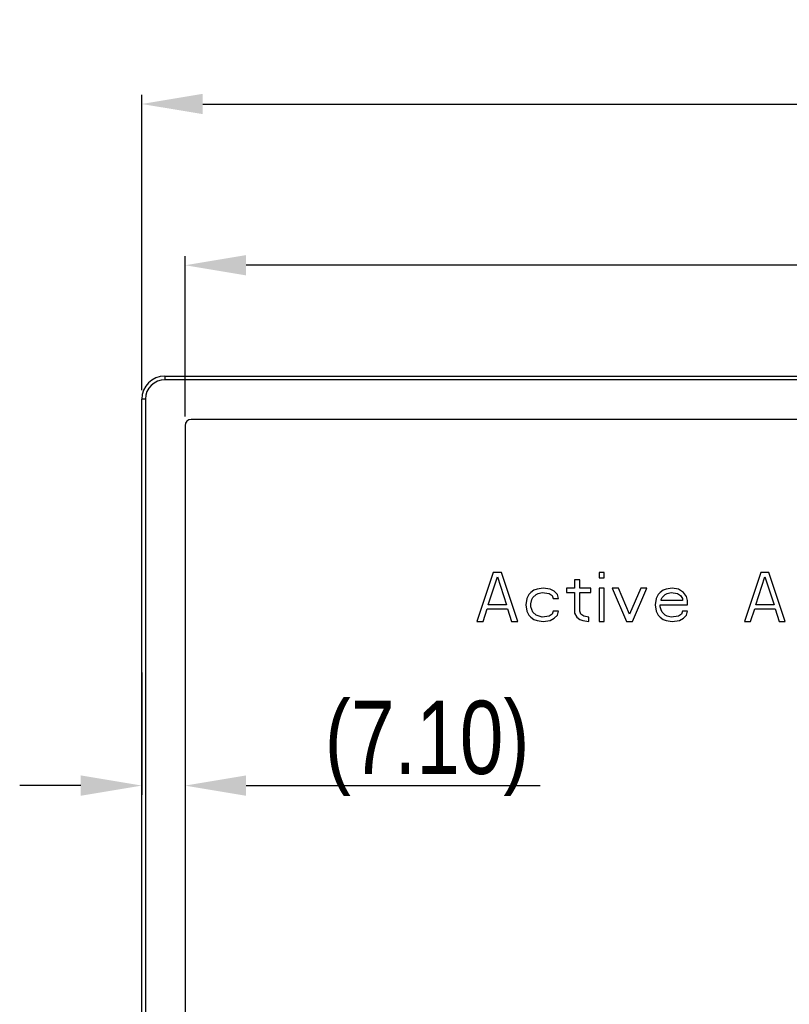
# Model space of a CAD drawing. Header units: millimetres. Extents: x 0 to 3401, y -1 to 1189.
# Tile 3 of 40: x 463 to 589, y 699 to 861. Entities that reach past the tile are written whole.
import ezdxf

# ---------------------------------------------------------------- set-up
doc = ezdxf.new("R2010")
doc.units = ezdxf.units.MM
doc.header["$LTSCALE"] = 65.395
doc.header["$PDMODE"] = 3
doc.header["$PDSIZE"] = 8
doc.layers.get('0').update_dxf_attribs({"linetype": 'CONTINUOUS'})
doc.layers.get('Defpoints').update_dxf_attribs({"linetype": 'CONTINUOUS'})
doc.layers.add('标注', color=7, linetype='CONTINUOUS')
doc.styles.get("Standard").update_dxf_attribs({"font": 'txt', "width": 0.8})
doc.dimstyles.new('1-1-1.5', dxfattribs={"dimtxt": 6, "dimasz": 5, "dimexe": 1.5, "dimexo": 1.5, "dimgap": 0.1, "dimtad": 1, "dimzin": 0, "dimdsep": 46, "dimtxsty": 'Standard', "dimcen": 1, "dimclrd": 2, "dimclre": 2, "dimclrt": 2, "dimazin": 0, "dimtfac": 1, "dimtofl": 0, "dimtmove": 0, "dimatfit": 3, "dimfxl": 1, "dimtolj": 1, "dimtzin": 0, "dimlwd": -1, "dimlwe": -1, "dimarcsym": 0})

# ---------------------------------------------------------------- blocks, each defined once
blk = doc.blocks.new('*D3')
at = {"transparency": 16777216}
for p, q in [((482.65, 799.9), (482.65, 848.28)), ((1198.85, 799.9), (1198.85, 848.28)), ((492.65, 846.78), (1188.85, 846.78))]:
    blk.add_line(p, q, dxfattribs=at)
for points in [[(492.65, 848.45), (492.65, 845.12), (482.65, 846.78)], [(1188.85, 848.45), (1188.85, 845.12), (1198.85, 846.78)]]:
    blk.add_solid(points, dxfattribs=at)
at = {"layer": 'Defpoints', "color": 0, "transparency": 16777216}
for p in [(1198.85, 846.78), (482.65, 798.4), (1198.85, 798.4)]:
    blk.add_point(p, dxfattribs=at)
at = {"transparency": 16777216, "insert": (840.75, 852.88), "char_height": 12, "attachment_point": 5}
blk.add_mtext('\\A1;716.20%%P1', dxfattribs=at)
blk = doc.blocks.new('*D8')
at = {"transparency": 16777216}
for p, q in [((482.65, 753.63), (482.65, 733.59)), ((489.75, 753.67), (489.75, 733.59)), ((472.65, 735.09), (462.65, 735.09)), ((499.75, 735.09), (547.9, 735.09))]:
    blk.add_line(p, q, dxfattribs=at)
for points in [[(472.65, 736.76), (472.65, 733.42), (482.65, 735.09)], [(499.75, 736.76), (499.75, 733.42), (489.75, 735.09)]]:
    blk.add_solid(points, dxfattribs=at)
at = {"layer": 'Defpoints', "color": 0, "transparency": 16777216}
for p in [(482.65, 755.13), (489.75, 755.17), (489.75, 735.09)]:
    blk.add_point(p, dxfattribs=at)
at = {"transparency": 16777216, "insert": (529.4, 741.19), "char_height": 12, "attachment_point": 5}
blk.add_mtext('\\A1;(7.10)', dxfattribs=at)
blk = doc.blocks.new('*D9')
at = {"transparency": 16777216}
for p, q in [((489.75, 795.6), (489.75, 821.86)), ((1191.75, 795.6), (1191.75, 821.86)), ((1181.75, 820.36), (499.75, 820.36))]:
    blk.add_line(p, q, dxfattribs=at)
for points in [[(499.75, 822.02), (499.75, 818.69), (489.75, 820.36)], [(1181.75, 822.02), (1181.75, 818.69), (1191.75, 820.36)]]:
    blk.add_solid(points, dxfattribs=at)
at = {"layer": 'Defpoints', "color": 0, "transparency": 16777216}
for p in [(489.75, 820.36), (489.75, 794.1), (1191.75, 794.1)]:
    blk.add_point(p, dxfattribs=at)
at = {"transparency": 16777216, "insert": (840.75, 826.46), "char_height": 12, "attachment_point": 5}
blk.add_mtext('\\A1;702.00%%P0.5', dxfattribs=at)

msp = doc.modelspace()

# ---------------------------------------------------------------- linework, layer by layer
at = {"color": 7, "linetype": 'Continuous'}
for p, q in [((486.45, 802.202), (486.45, 801.602)), ((486.45, 802.202), (1195.05, 802.202)), ((1195.05, 801.602), (486.45, 801.602)), ((482.65, 390.952), (482.65, 798.402)), ((483.25, 798.402), (482.65, 798.402)), ((483.25, 798.402), (483.25, 390.952)), ((489.75, 794.102), (489.75, 399.752)), ((1190.75, 795.102), (490.75, 795.102))]:
    msp.add_line(p, q, dxfattribs=at)
at = {"linetype": 'Continuous'}
for p, q in [((540.239, 769.992), (537.572, 761.992)), ((541.572, 769.992), (540.239, 769.992)), ((544.239, 761.992), (541.572, 769.992)), ((558.405, 769.992), (557.572, 769.992)), ((557.572, 769.992), (557.572, 769.141)), ((558.405, 769.141), (558.405, 769.992)), ((584.072, 769.992), (581.405, 761.992)), ((585.405, 769.992), (584.072, 769.992)), ((588.072, 761.992), (585.405, 769.992)), ((539.405, 764.716), (540.905, 769.311)), ((540.905, 769.311), (542.405, 764.716)), ((554.405, 768.801), (553.572, 768.801)), ((553.572, 768.801), (553.572, 767.439)), ((554.405, 767.439), (554.405, 768.801)), ((557.572, 769.141), (558.405, 769.141)), ((583.239, 764.716), (584.739, 769.311)), ((584.739, 769.311), (586.239, 764.716)), ((546.072, 766.418), (545.739, 765.737)), ((546.405, 766.758), (546.072, 766.418)), ((546.905, 767.099), (546.405, 766.758)), ((546.739, 765.907), (547.239, 766.418)), ((547.405, 767.269), (546.905, 767.099)), ((547.239, 766.418), (547.572, 766.588)), ((548.405, 767.439), (547.405, 767.269)), ((547.572, 766.588), (548.239, 766.758)), ((548.239, 766.758), (549.405, 766.588)), ((549.572, 767.269), (548.405, 767.439)), ((549.405, 766.588), (549.905, 766.248)), ((550.239, 766.928), (549.572, 767.269)), ((550.739, 766.418), (550.239, 766.928)), ((550.905, 765.737), (550.739, 766.418)), ((553.572, 767.439), (552.239, 767.439)), ((552.239, 767.439), (552.239, 766.758)), ((552.239, 766.758), (553.572, 766.758)), ((553.572, 766.758), (553.572, 763.354)), ((556.239, 767.439), (554.405, 767.439)), ((554.405, 766.758), (556.239, 766.758)), ((554.405, 763.694), (554.405, 766.758)), ((556.239, 766.758), (556.239, 767.439)), ((558.405, 767.439), (557.572, 767.439)), ((557.572, 767.439), (557.572, 761.992)), ((558.405, 761.992), (558.405, 767.439)), ((560.739, 767.439), (559.739, 767.439)), ((559.739, 767.439), (562.072, 761.992)), ((562.572, 763.184), (560.739, 767.439)), ((564.405, 767.439), (562.572, 763.184)), ((563.072, 761.992), (565.405, 767.439)), ((565.405, 767.439), (564.405, 767.439)), ((567.239, 766.418), (566.905, 765.737)), ((567.572, 766.758), (567.239, 766.418)), ((568.072, 767.099), (567.572, 766.758)), ((567.905, 765.907), (568.405, 766.418)), ((568.572, 767.269), (568.072, 767.099)), ((568.405, 766.418), (568.739, 766.588)), ((569.572, 767.439), (568.572, 767.269)), ((568.739, 766.588), (569.405, 766.758)), ((569.405, 766.758), (570.405, 766.588)), ((570.572, 767.269), (569.572, 767.439)), ((570.405, 766.588), (570.905, 766.248)), ((571.405, 766.758), (570.572, 767.269)), ((571.905, 766.077), (571.405, 766.758)), ((545.739, 765.737), (545.572, 764.716)), ((546.405, 764.886), (546.572, 765.567)), ((546.405, 764.375), (546.405, 764.886)), ((546.572, 765.567), (546.739, 765.907)), ((549.905, 766.248), (550.072, 765.737)), ((550.072, 765.737), (550.905, 765.737)), ((566.905, 765.737), (566.739, 764.716)), ((567.739, 765.567), (567.905, 765.907)), ((567.739, 765.396), (567.739, 765.567)), ((571.239, 765.396), (567.739, 765.396)), ((570.905, 766.248), (571.239, 765.737)), ((571.239, 765.737), (571.239, 765.396)), ((572.072, 765.396), (571.905, 766.077)), ((572.072, 764.716), (572.072, 765.396)), ((538.572, 761.992), (539.239, 764.035)), ((539.239, 764.035), (542.572, 764.035)), ((542.405, 764.716), (539.405, 764.716)), ((542.572, 764.035), (543.239, 761.992)), ((545.572, 764.716), (545.739, 763.694)), ((545.739, 763.694), (546.072, 763.013)), ((546.739, 763.524), (546.405, 764.375)), ((547.239, 763.013), (546.739, 763.524)), ((549.905, 763.184), (549.405, 762.843)), ((550.072, 763.694), (549.905, 763.184)), ((550.905, 763.694), (550.072, 763.694)), ((550.739, 763.013), (550.905, 763.694)), ((553.572, 763.354), (553.905, 762.673)), ((554.572, 763.184), (554.405, 763.694)), ((555.072, 762.843), (554.572, 763.184)), ((566.739, 764.716), (566.905, 763.694)), ((566.905, 763.694), (567.239, 763.013)), ((567.572, 764.716), (572.072, 764.716)), ((567.572, 764.375), (567.572, 764.716)), ((567.739, 763.865), (567.572, 764.375)), ((567.905, 763.524), (567.739, 763.865)), ((568.405, 763.013), (567.905, 763.524)), ((571.072, 763.184), (570.572, 762.843)), ((571.239, 763.694), (571.072, 763.184)), ((572.072, 763.694), (571.239, 763.694)), ((571.905, 763.013), (572.072, 763.694)), ((582.405, 761.992), (583.072, 764.035)), ((583.072, 764.035), (586.405, 764.035)), ((586.239, 764.716), (583.239, 764.716)), ((586.405, 764.035), (587.072, 761.992)), ((537.572, 761.992), (538.572, 761.992)), ((543.239, 761.992), (544.239, 761.992)), ((546.072, 763.013), (546.405, 762.673)), ((546.405, 762.673), (546.905, 762.333)), ((546.905, 762.333), (547.405, 762.162)), ((548.239, 762.673), (547.239, 763.013)), ((547.405, 762.162), (548.405, 761.992)), ((549.405, 762.843), (548.239, 762.673)), ((548.405, 761.992), (549.572, 762.162)), ((549.572, 762.162), (550.239, 762.503)), ((550.239, 762.503), (550.739, 763.013)), ((553.905, 762.673), (554.405, 762.333)), ((554.405, 762.333), (554.905, 762.162)), ((554.905, 762.162), (555.905, 761.992)), ((555.905, 762.673), (555.072, 762.843)), ((555.905, 761.992), (555.905, 762.673)), ((557.572, 761.992), (558.405, 761.992)), ((562.072, 761.992), (563.072, 761.992)), ((567.239, 763.013), (567.572, 762.673)), ((567.572, 762.673), (568.072, 762.333)), ((568.072, 762.333), (568.572, 762.162)), ((568.739, 762.843), (568.405, 763.013)), ((568.572, 762.162), (569.572, 761.992)), ((569.405, 762.673), (568.739, 762.843)), ((570.572, 762.843), (569.405, 762.673)), ((569.572, 761.992), (570.739, 762.162)), ((570.739, 762.162), (571.405, 762.503)), ((571.405, 762.503), (571.905, 763.013)), ((581.405, 761.992), (582.405, 761.992)), ((587.072, 761.992), (588.072, 761.992))]:
    msp.add_line(p, q, dxfattribs=at)
msp.add_arc((486.45, 798.402), 3.8, 90, 180, dxfattribs=at)
at = {"color": 7, "linetype": 'Continuous'}
for centre, radius in [((486.45, 798.402), 3.2), ((490.75, 794.102), 1)]:
    msp.add_arc(centre, radius, 90, 180, dxfattribs=at)
at = {"layer": '标注', "color": 1, "linetype": 'Continuous'}
for p, q in [((540.239, 769.992), (537.572, 761.992)), ((541.572, 769.992), (540.239, 769.992)), ((544.239, 761.992), (541.572, 769.992)), ((558.405, 769.992), (557.572, 769.992)), ((557.572, 769.992), (557.572, 769.141)), ((558.405, 769.141), (558.405, 769.992)), ((584.072, 769.992), (581.405, 761.992)), ((585.405, 769.992), (584.072, 769.992)), ((588.072, 761.992), (585.405, 769.992)), ((539.405, 764.716), (540.905, 769.311)), ((540.905, 769.311), (542.405, 764.716)), ((554.405, 768.801), (553.572, 768.801)), ((553.572, 768.801), (553.572, 767.439)), ((554.405, 767.439), (554.405, 768.801)), ((557.572, 769.141), (558.405, 769.141)), ((583.239, 764.716), (584.739, 769.311)), ((584.739, 769.311), (586.239, 764.716)), ((546.072, 766.418), (545.739, 765.737)), ((546.405, 766.758), (546.072, 766.418)), ((546.905, 767.099), (546.405, 766.758)), ((546.739, 765.907), (547.239, 766.418)), ((547.405, 767.269), (546.905, 767.099)), ((547.239, 766.418), (547.572, 766.588)), ((548.405, 767.439), (547.405, 767.269)), ((547.572, 766.588), (548.239, 766.758)), ((548.239, 766.758), (549.405, 766.588)), ((549.572, 767.269), (548.405, 767.439)), ((549.405, 766.588), (549.905, 766.248)), ((550.239, 766.928), (549.572, 767.269)), ((550.739, 766.418), (550.239, 766.928)), ((550.905, 765.737), (550.739, 766.418)), ((553.572, 767.439), (552.239, 767.439)), ((552.239, 767.439), (552.239, 766.758)), ((552.239, 766.758), (553.572, 766.758)), ((553.572, 766.758), (553.572, 763.354)), ((556.239, 767.439), (554.405, 767.439)), ((554.405, 766.758), (556.239, 766.758)), ((554.405, 763.694), (554.405, 766.758)), ((556.239, 766.758), (556.239, 767.439)), ((558.405, 767.439), (557.572, 767.439)), ((557.572, 767.439), (557.572, 761.992)), ((558.405, 761.992), (558.405, 767.439)), ((560.739, 767.439), (559.739, 767.439)), ((559.739, 767.439), (562.072, 761.992)), ((562.572, 763.184), (560.739, 767.439)), ((564.405, 767.439), (562.572, 763.184)), ((563.072, 761.992), (565.405, 767.439)), ((565.405, 767.439), (564.405, 767.439)), ((567.239, 766.418), (566.905, 765.737)), ((567.572, 766.758), (567.239, 766.418)), ((568.072, 767.099), (567.572, 766.758)), ((567.905, 765.907), (568.405, 766.418)), ((568.572, 767.269), (568.072, 767.099)), ((568.405, 766.418), (568.739, 766.588)), ((569.572, 767.439), (568.572, 767.269)), ((568.739, 766.588), (569.405, 766.758)), ((569.405, 766.758), (570.405, 766.588)), ((570.572, 767.269), (569.572, 767.439)), ((570.405, 766.588), (570.905, 766.248)), ((571.405, 766.758), (570.572, 767.269)), ((571.905, 766.077), (571.405, 766.758)), ((545.739, 765.737), (545.572, 764.716)), ((546.405, 764.886), (546.572, 765.567)), ((546.405, 764.375), (546.405, 764.886)), ((546.572, 765.567), (546.739, 765.907)), ((549.905, 766.248), (550.072, 765.737)), ((550.072, 765.737), (550.905, 765.737)), ((566.905, 765.737), (566.739, 764.716)), ((567.739, 765.567), (567.905, 765.907)), ((567.739, 765.396), (567.739, 765.567)), ((571.239, 765.396), (567.739, 765.396)), ((570.905, 766.248), (571.239, 765.737)), ((571.239, 765.737), (571.239, 765.396)), ((572.072, 765.396), (571.905, 766.077)), ((572.072, 764.716), (572.072, 765.396)), ((538.572, 761.992), (539.239, 764.035)), ((539.239, 764.035), (542.572, 764.035)), ((542.405, 764.716), (539.405, 764.716)), ((542.572, 764.035), (543.239, 761.992)), ((545.572, 764.716), (545.739, 763.694)), ((545.739, 763.694), (546.072, 763.013)), ((546.739, 763.524), (546.405, 764.375)), ((547.239, 763.013), (546.739, 763.524)), ((549.905, 763.184), (549.405, 762.843)), ((550.072, 763.694), (549.905, 763.184)), ((550.905, 763.694), (550.072, 763.694)), ((550.739, 763.013), (550.905, 763.694)), ((553.572, 763.354), (553.905, 762.673)), ((554.572, 763.184), (554.405, 763.694)), ((555.072, 762.843), (554.572, 763.184)), ((566.739, 764.716), (566.905, 763.694)), ((566.905, 763.694), (567.239, 763.013)), ((567.572, 764.716), (572.072, 764.716)), ((567.572, 764.375), (567.572, 764.716)), ((567.739, 763.865), (567.572, 764.375)), ((567.905, 763.524), (567.739, 763.865)), ((568.405, 763.013), (567.905, 763.524)), ((571.072, 763.184), (570.572, 762.843)), ((571.239, 763.694), (571.072, 763.184)), ((572.072, 763.694), (571.239, 763.694)), ((571.905, 763.013), (572.072, 763.694)), ((582.405, 761.992), (583.072, 764.035)), ((583.072, 764.035), (586.405, 764.035)), ((586.239, 764.716), (583.239, 764.716)), ((586.405, 764.035), (587.072, 761.992)), ((537.572, 761.992), (538.572, 761.992)), ((543.239, 761.992), (544.239, 761.992)), ((546.072, 763.013), (546.405, 762.673)), ((546.405, 762.673), (546.905, 762.333)), ((546.905, 762.333), (547.405, 762.162)), ((548.239, 762.673), (547.239, 763.013)), ((547.405, 762.162), (548.405, 761.992)), ((549.405, 762.843), (548.239, 762.673)), ((548.405, 761.992), (549.572, 762.162)), ((549.572, 762.162), (550.239, 762.503)), ((550.239, 762.503), (550.739, 763.013)), ((553.905, 762.673), (554.405, 762.333)), ((554.405, 762.333), (554.905, 762.162)), ((554.905, 762.162), (555.905, 761.992)), ((555.905, 762.673), (555.072, 762.843)), ((555.905, 761.992), (555.905, 762.673)), ((557.572, 761.992), (558.405, 761.992)), ((562.072, 761.992), (563.072, 761.992)), ((567.239, 763.013), (567.572, 762.673)), ((567.572, 762.673), (568.072, 762.333)), ((568.072, 762.333), (568.572, 762.162)), ((568.739, 762.843), (568.405, 763.013)), ((568.572, 762.162), (569.572, 761.992)), ((569.405, 762.673), (568.739, 762.843)), ((570.572, 762.843), (569.405, 762.673)), ((569.572, 761.992), (570.739, 762.162)), ((570.739, 762.162), (571.405, 762.503)), ((571.405, 762.503), (571.905, 763.013)), ((581.405, 761.992), (582.405, 761.992)), ((587.072, 761.992), (588.072, 761.992))]:
    msp.add_line(p, q, dxfattribs=at)

# ---------------------------------------------------------------- dimensions: what is measured, and where the dimension line sits
for base, p1, p2, text, picture, middle in [((1198.85, 846.784), (482.65, 798.402), (1198.85, 798.405), '<>%%P1', '*D3', (840.75, 846.784)), ((489.75, 735.091), (482.65, 755.131), (489.75, 755.175), '(<>)', '*D8', (529.4, 735.091))]:
    dim = msp.add_linear_dim(base=base, p1=p1, p2=p2, text=text, dimstyle='1-1-1.5', override={"dimtxt": 12, "dimasz": 10, "dimtxsty": 'Standard', "dimclrd": 256, "dimclre": 256, "dimclrt": 256})
    dim.commit()
    dim.dimension.update_dxf_attribs({"geometry": picture, "text_midpoint": middle, "dimtype": 160})
dim = msp.add_linear_dim(base=(489.75, 820.356), p1=(1191.75, 794.102), p2=(489.75, 794.102), text='<>%%P0.5', dimstyle='1-1-1.5', override={"dimtxt": 12, "dimasz": 10, "dimtxsty": 'Standard', "dimclrd": 256, "dimclre": 256, "dimclrt": 256})
dim.commit()
dim.dimension.update_dxf_attribs({"geometry": '*D9', "text_midpoint": (840.75, 826.456)})

doc.saveas('drawing.dxf')
